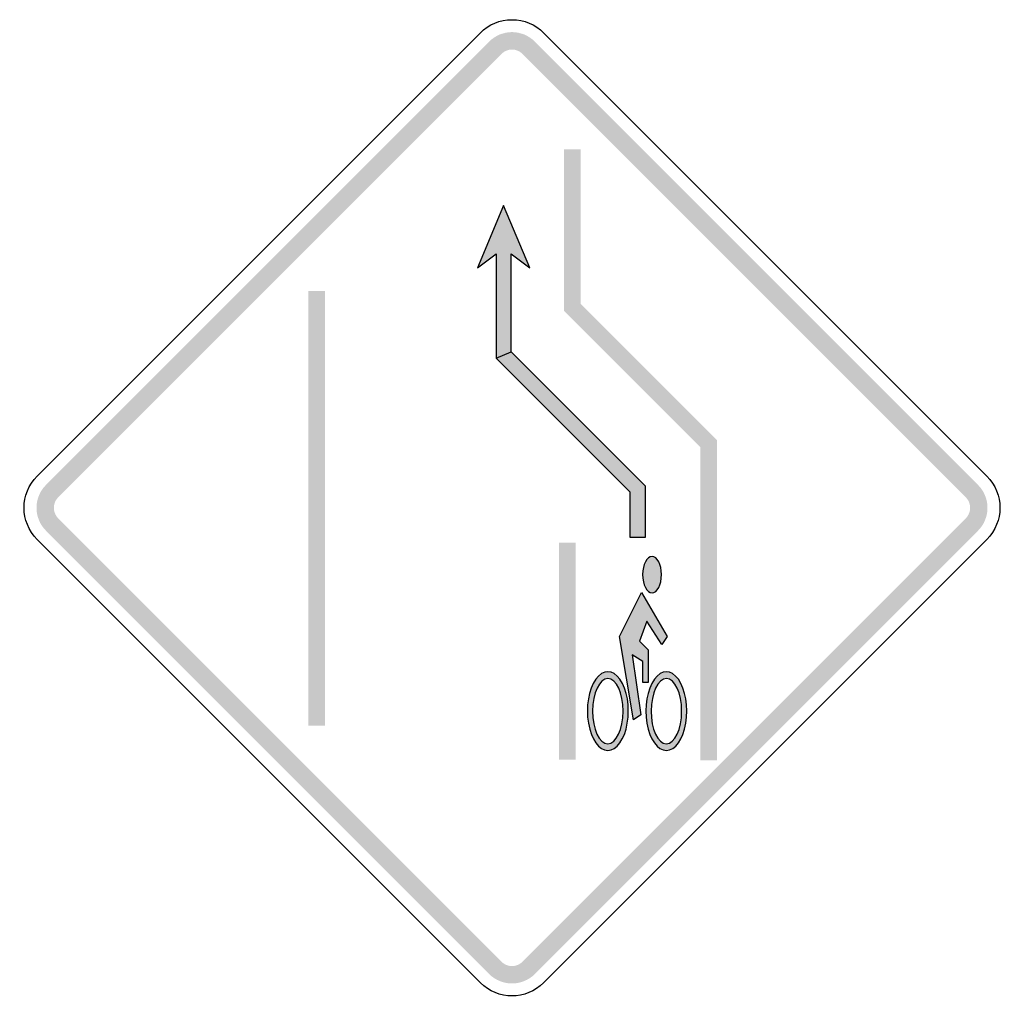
# Model space of a CAD drawing. Header units: inches. Extents: x -0.5 to 0.5, y -0.5 to 0.5.
import ezdxf

# ---------------------------------------------------------------- set-up
doc = ezdxf.new("R2010")
doc.units = ezdxf.units.IN
doc.header["$MEASUREMENT"] = 0

msp = doc.modelspace()

# ---------------------------------------------------------------- hatches: boundary and pattern name
for points in [[(0.0232, 0.4755), (0.0208, 0.4777), (0.0182, 0.4796), (0.0155, 0.4813), (0.0126, 0.4827), (0.0095, 0.4837), (0.0064, 0.4845), (0.0032, 0.485), (0, 0.4852), (-0.0032, 0.485), (-0.0064, 0.4845), (-0.0095, 0.4837), (-0.0126, 0.4827), (-0.0155, 0.4813), (-0.0182, 0.4796), (-0.0208, 0.4777), (-0.0232, 0.4755), (-0.0107, 0.463), (-0.0096, 0.464), (-0.0084, 0.4649), (-0.0071, 0.4657), (-0.0058, 0.4663), (-0.0044, 0.4668), (-0.003, 0.4672), (-0.0015, 0.4674), (0, 0.4675), (0.0015, 0.4674), (0.003, 0.4672), (0.0044, 0.4668), (0.0058, 0.4663), (0.0071, 0.4657), (0.0084, 0.4649), (0.0096, 0.464), (0.0107, 0.463), (0.0232, 0.4755)], [(-0.4608, 0.0129), (-0.0107, 0.463), (-0.0232, 0.4755), (-0.4733, 0.0254), (-0.4608, 0.0129)], [(0.0107, 0.463), (0.4608, 0.0129), (0.4733, 0.0254), (0.0232, 0.4755), (0.0107, 0.463)], [(0.0527, 0.3662), (0.0527, 0.2024), (0.1912, 0.0638), (0.1912, -0.2543), (0.2082, -0.2543), (0.2082, 0.0708), (0.0696, 0.2094), (0.0696, 0.3662), (0.0527, 0.3662)], [(-0.0085, 0.309), (-0.035, 0.2458), (-0.016, 0.2602), (-0.016, 0.1543), (-0.0009, 0.1606), (-0.0009, 0.2602), (0.0181, 0.2458), (-0.0085, 0.309)], [(-0.0085, 0.309), (-0.016, 0.2602), (-0.016, 0.1543), (-0.0009, 0.2602), (-0.0085, 0.309)], [(-0.0009, 0.2602), (-0.016, 0.1543), (-0.0009, 0.1606), (-0.0009, 0.2602)], [(-0.2069, 0.2224), (-0.2069, -0.219), (-0.1899, -0.219), (-0.1899, 0.2224), (-0.2069, 0.2224)], [(-0.016, 0.1543), (0.1201, 0.0182), (0.1353, 0.0244), (-0.0009, 0.1606), (-0.016, 0.1543)], [(-0.4733, 0.0254), (-0.4755, 0.0231), (-0.4774, 0.0205), (-0.4791, 0.0177), (-0.4804, 0.0148), (-0.4815, 0.0118), (-0.4823, 0.0086), (-0.4828, 0.0054), (-0.4829, 0.0022), (-0.4828, -0.001), (-0.4823, -0.0042), (-0.4815, -0.0073), (-0.4804, -0.0103), (-0.4791, -0.0133), (-0.4774, -0.016), (-0.4755, -0.0186), (-0.4733, -0.021), (-0.4608, -0.0085), (-0.4618, -0.0074), (-0.4627, -0.0062), (-0.4635, -0.0049), (-0.4641, -0.0036), (-0.4646, -0.0022), (-0.465, -0.0007), (-0.4652, 0.0007), (-0.4653, 0.0022), (-0.4652, 0.0037), (-0.465, 0.0052), (-0.4646, 0.0066), (-0.4641, 0.008), (-0.4635, 0.0094), (-0.4627, 0.0106), (-0.4618, 0.0118), (-0.4608, 0.0129), (-0.4733, 0.0254)], [(0.1201, 0.0182), (0.1353, 0.0244), (0.1353, -0.0279), (0.1201, -0.0279), (0.1201, 0.0182)], [(0.4733, -0.021), (0.4755, -0.0186), (0.4774, -0.016), (0.4791, -0.0133), (0.4804, -0.0103), (0.4815, -0.0073), (0.4823, -0.0042), (0.4828, -0.001), (0.4829, 0.0022), (0.4828, 0.0054), (0.4823, 0.0086), (0.4815, 0.0118), (0.4804, 0.0148), (0.4791, 0.0177), (0.4774, 0.0205), (0.4755, 0.0231), (0.4733, 0.0254), (0.4608, 0.0129), (0.4618, 0.0118), (0.4627, 0.0106), (0.4635, 0.0094), (0.4641, 0.008), (0.4646, 0.0066), (0.465, 0.0052), (0.4652, 0.0037), (0.4653, 0.0022), (0.4652, 0.0007), (0.465, -0.0007), (0.4646, -0.0022), (0.4641, -0.0036), (0.4635, -0.0049), (0.4627, -0.0062), (0.4618, -0.0074), (0.4608, -0.0085), (0.4733, -0.021)], [(-0.0107, -0.4586), (-0.4608, -0.0085), (-0.4733, -0.021), (-0.0232, -0.4711), (-0.0107, -0.4586)], [(0.4608, -0.0085), (0.0107, -0.4586), (0.0232, -0.4711), (0.4733, -0.021), (0.4608, -0.0085)], [(0.0476, -0.0332), (0.0476, -0.2534), (0.0646, -0.2534), (0.0646, -0.0332), (0.0476, -0.0332)], [(0.1093, -0.1285), (0.1315, -0.0839), (0.1577, -0.1285), (0.1523, -0.1365), (0.1371, -0.113), (0.1294, -0.1332), (0.1384, -0.1418), (0.1384, -0.1752), (0.1329, -0.1752), (0.133, -0.1537), (0.1219, -0.1471), (0.1309, -0.2079), (0.1233, -0.2131), (0.1093, -0.1285)], [(-0.0232, -0.4711), (-0.0208, -0.4733), (-0.0182, -0.4752), (-0.0155, -0.4768), (-0.0126, -0.4782), (-0.0095, -0.4793), (-0.0064, -0.4801), (-0.0032, -0.4806), (0, -0.4807), (0.0032, -0.4806), (0.0064, -0.4801), (0.0095, -0.4793), (0.0126, -0.4782), (0.0155, -0.4768), (0.0182, -0.4752), (0.0208, -0.4733), (0.0232, -0.4711), (0.0107, -0.4586), (0.0096, -0.4596), (0.0084, -0.4605), (0.0071, -0.4612), (0.0058, -0.4619), (0.0044, -0.4624), (0.003, -0.4627), (0.0015, -0.463), (0, -0.463), (-0.0015, -0.463), (-0.003, -0.4627), (-0.0044, -0.4624), (-0.0058, -0.4619), (-0.0071, -0.4612), (-0.0084, -0.4605), (-0.0096, -0.4596), (-0.0107, -0.4586), (-0.0232, -0.4711)]]:
    msp.add_hatch(color=7).paths.add_polyline_path(points)
h = msp.add_hatch(color=7)
edge = h.paths.add_edge_path()
edge.add_spline(control_points=[(0.1422, -0.0471), (0.1475, -0.0471), (0.1518, -0.0554), (0.1518, -0.0656), (0.1518, -0.0759), (0.1475, -0.0842), (0.1422, -0.0842), (0.137, -0.0842), (0.1327, -0.0759), (0.1327, -0.0656), (0.1327, -0.0554), (0.137, -0.0471), (0.1422, -0.0471)], knot_values=[0, 0, 0, 0, 1, 1, 1, 2, 2, 2, 3, 3, 3, 4, 4, 4, 4], degree=3, periodic=0)
h = msp.add_hatch(color=7)
edge = h.paths.add_edge_path()
edge.add_spline(control_points=[(0.0974, -0.2441), (0.0883, -0.2441), (0.0804, -0.233), (0.0776, -0.2165), (0.0748, -0.2001), (0.0778, -0.1821), (0.0851, -0.1719), (0.0924, -0.1617), (0.1023, -0.1617), (0.1096, -0.1719), (0.1169, -0.1821), (0.1199, -0.2001), (0.1171, -0.2165), (0.1144, -0.233), (0.1064, -0.2441), (0.0974, -0.2441)], knot_values=[0, 0, 0, 0, 1, 1, 1, 2, 2, 2, 3, 3, 3, 4, 4, 4, 5, 5, 5, 5], degree=3, periodic=0)
edge = h.paths.add_edge_path(flags=0)
edge.add_spline(control_points=[(0.0974, -0.1711), (0.106, -0.1711), (0.1129, -0.186), (0.1129, -0.2043), (0.1128, -0.2225), (0.1058, -0.2373), (0.0973, -0.2373), (0.0887, -0.2372), (0.0818, -0.2224), (0.0818, -0.2041), (0.0819, -0.1858), (0.0889, -0.1711), (0.0974, -0.1711)], knot_values=[0, 0, 0, 0, 1, 1, 1, 2, 2, 2, 3, 3, 3, 4, 4, 4, 4], degree=3, periodic=0)
h = msp.add_hatch(color=7)
edge = h.paths.add_edge_path()
edge.add_spline(control_points=[(0.0974, -0.1643), (0.1089, -0.1643), (0.1182, -0.1822), (0.1182, -0.2042), (0.1182, -0.2262), (0.1089, -0.2441), (0.0974, -0.2441), (0.0859, -0.2441), (0.0766, -0.2262), (0.0766, -0.2042), (0.0766, -0.1822), (0.0859, -0.1643), (0.0974, -0.1643)], knot_values=[0, 0, 0, 0, 1, 1, 1, 2, 2, 2, 3, 3, 3, 4, 4, 4, 4], degree=3, periodic=0)
edge = h.paths.add_edge_path(flags=0)
edge.add_spline(control_points=[(0.0974, -0.1711), (0.106, -0.1711), (0.1129, -0.186), (0.1129, -0.2042), (0.1128, -0.2225), (0.1058, -0.2373), (0.0973, -0.2373), (0.0887, -0.2373), (0.0818, -0.2224), (0.0818, -0.2042), (0.0819, -0.1859), (0.0888, -0.1711), (0.0974, -0.1711)], knot_values=[0, 0, 0, 0, 1, 1, 1, 2, 2, 2, 3, 3, 3, 4, 4, 4, 4], degree=3, periodic=0)
h = msp.add_hatch(color=7)
edge = h.paths.add_edge_path()
edge.add_spline(control_points=[(0.1568, -0.2441), (0.1478, -0.2441), (0.1398, -0.233), (0.137, -0.2165), (0.1342, -0.2001), (0.1373, -0.1821), (0.1446, -0.1719), (0.1519, -0.1617), (0.1617, -0.1617), (0.169, -0.1719), (0.1763, -0.1821), (0.1794, -0.2001), (0.1766, -0.2165), (0.1738, -0.233), (0.1658, -0.2441), (0.1568, -0.2441)], knot_values=[0, 0, 0, 0, 1, 1, 1, 2, 2, 2, 3, 3, 3, 4, 4, 4, 5, 5, 5, 5], degree=3, periodic=0)
edge = h.paths.add_edge_path(flags=0)
edge.add_spline(control_points=[(0.1569, -0.1711), (0.1654, -0.1711), (0.1724, -0.186), (0.1723, -0.2043), (0.1723, -0.2225), (0.1653, -0.2373), (0.1567, -0.2373), (0.1481, -0.2372), (0.1412, -0.2224), (0.1413, -0.2041), (0.1413, -0.1858), (0.1483, -0.1711), (0.1569, -0.1711)], knot_values=[0, 0, 0, 0, 1, 1, 1, 2, 2, 2, 3, 3, 3, 4, 4, 4, 4], degree=3, periodic=0)
h = msp.add_hatch(color=7)
edge = h.paths.add_edge_path()
edge.add_spline(control_points=[(0.1568, -0.1643), (0.1683, -0.1643), (0.1776, -0.1822), (0.1776, -0.2042), (0.1776, -0.2262), (0.1683, -0.2441), (0.1568, -0.2441), (0.1453, -0.2441), (0.136, -0.2262), (0.136, -0.2042), (0.136, -0.1822), (0.1453, -0.1643), (0.1568, -0.1643)], knot_values=[0, 0, 0, 0, 1, 1, 1, 2, 2, 2, 3, 3, 3, 4, 4, 4, 4], degree=3, periodic=0)
edge = h.paths.add_edge_path(flags=0)
edge.add_spline(control_points=[(0.1568, -0.1711), (0.1654, -0.1711), (0.1723, -0.186), (0.1723, -0.2042), (0.1723, -0.2225), (0.1653, -0.2373), (0.1567, -0.2373), (0.1481, -0.2373), (0.1412, -0.2224), (0.1413, -0.2042), (0.1413, -0.1859), (0.1483, -0.1711), (0.1568, -0.1711)], knot_values=[0, 0, 0, 0, 1, 1, 1, 2, 2, 2, 3, 3, 3, 4, 4, 4, 4], degree=3, periodic=0)

# ---------------------------------------------------------------- linework, layer by layer
at = {"color": 7}
msp.add_line((-0.016, 0.1575), (-0.016, 0.1543), dxfattribs=at)
for points in [[(-0.4822, 0.0344), (-0.0321, 0.4845)], [(0.0321, 0.4845), (0.4822, 0.0344)], [(-0.0009, 0.1606), (0.1353, 0.0244), (0.1353, -0.0279), (0.1201, -0.0279), (0.1201, 0.0182), (-0.016, 0.1543)], [(-0.0321, -0.48), (-0.4822, -0.0299)], [(0.4822, -0.0299), (0.0321, -0.48)]]:
    msp.add_lwpolyline(points, dxfattribs=at)
for points in [[(-0.016, 0.1543), (-0.0009, 0.1606), (-0.0009, 0.2602), (0.0181, 0.2458), (-0.0085, 0.309), (-0.035, 0.2458), (-0.016, 0.2602), (-0.016, 0.1543)], [(0.1093, -0.1285), (0.1315, -0.0839), (0.1577, -0.1285), (0.1523, -0.1365), (0.1371, -0.113), (0.1294, -0.1332), (0.1384, -0.1418), (0.1384, -0.1752), (0.1329, -0.1752), (0.133, -0.1537), (0.1219, -0.1471), (0.1309, -0.2079), (0.1233, -0.2131), (0.1093, -0.1285)]]:
    msp.add_lwpolyline(points, close=True, dxfattribs=at)
for points, knots in [([(-0.0321, 0.4845), (-0.0236, 0.493), (-0.0121, 0.4978), (0, 0.4978), (0.0121, 0.4978), (0.0236, 0.493), (0.0321, 0.4845)], [0, 0, 0, 0, 1, 1, 1, 2, 2, 2, 2]), ([(0.1422, -0.0471), (0.1475, -0.0471), (0.1518, -0.0554), (0.1518, -0.0656), (0.1518, -0.0759), (0.1475, -0.0842), (0.1422, -0.0842), (0.137, -0.0842), (0.1327, -0.0759), (0.1327, -0.0656), (0.1327, -0.0554), (0.137, -0.0471), (0.1422, -0.0471)], [0, 0, 0, 0, 1, 1, 1, 2, 2, 2, 3, 3, 3, 4, 4, 4, 4]), ([(0.0974, -0.2441), (0.0883, -0.2441), (0.0804, -0.233), (0.0776, -0.2165), (0.0748, -0.2001), (0.0778, -0.1821), (0.0851, -0.1719), (0.0924, -0.1617), (0.1023, -0.1617), (0.1096, -0.1719), (0.1169, -0.1821), (0.1199, -0.2001), (0.1171, -0.2165), (0.1144, -0.233), (0.1064, -0.2441), (0.0974, -0.2441)], [0, 0, 0, 0, 1, 1, 1, 2, 2, 2, 3, 3, 3, 4, 4, 4, 5, 5, 5, 5]), ([(0.1568, -0.2441), (0.1478, -0.2441), (0.1398, -0.233), (0.137, -0.2165), (0.1342, -0.2001), (0.1373, -0.1821), (0.1446, -0.1719), (0.1519, -0.1617), (0.1617, -0.1617), (0.169, -0.1719), (0.1763, -0.1821), (0.1794, -0.2001), (0.1766, -0.2165), (0.1738, -0.233), (0.1658, -0.2441), (0.1568, -0.2441)], [0, 0, 0, 0, 1, 1, 1, 2, 2, 2, 3, 3, 3, 4, 4, 4, 5, 5, 5, 5]), ([(0.0974, -0.1711), (0.106, -0.1711), (0.1129, -0.186), (0.1129, -0.2043), (0.1128, -0.2225), (0.1058, -0.2373), (0.0973, -0.2373), (0.0887, -0.2372), (0.0818, -0.2224), (0.0818, -0.2041), (0.0819, -0.1858), (0.0889, -0.1711), (0.0974, -0.1711)], [0, 0, 0, 0, 1, 1, 1, 2, 2, 2, 3, 3, 3, 4, 4, 4, 4]), ([(0.1569, -0.1711), (0.1654, -0.1711), (0.1724, -0.186), (0.1723, -0.2043), (0.1723, -0.2225), (0.1653, -0.2373), (0.1567, -0.2373), (0.1481, -0.2372), (0.1412, -0.2224), (0.1413, -0.2041), (0.1413, -0.1858), (0.1483, -0.1711), (0.1569, -0.1711)], [0, 0, 0, 0, 1, 1, 1, 2, 2, 2, 3, 3, 3, 4, 4, 4, 4])]:
    msp.add_open_spline(points, degree=3, knots=knots, dxfattribs=at)
for points in [[(-0.4822, -0.0299), (-0.5, -0.0122), (-0.5, 0.0166), (-0.4822, 0.0344)], [(0.4822, 0.0344), (0.5, 0.0166), (0.5, -0.0122), (0.4822, -0.0299)], [(0.0321, -0.48), (0.0144, -0.4978), (-0.0144, -0.4978), (-0.0321, -0.48)]]:
    msp.add_open_spline(points, degree=3, dxfattribs=at)

doc.saveas('drawing.dxf')
